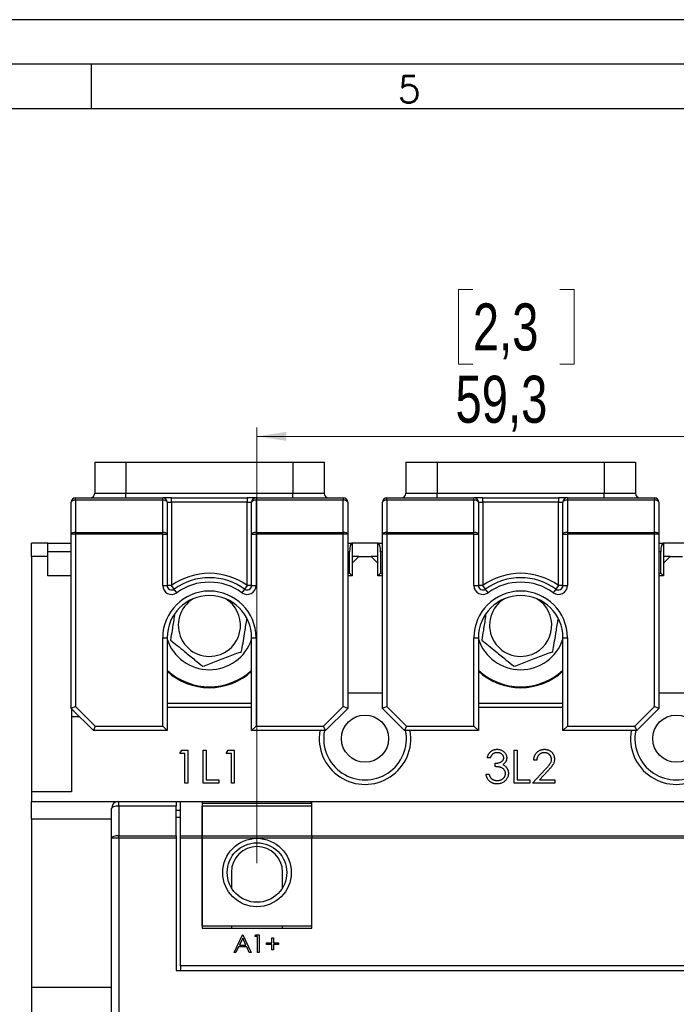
# Model space of a CAD drawing. Header units: millimetres. Extents: x 0 to 841, y 0 to 594.
# Tile 11 of 22: x 312 to 386, y 483 to 594. Entities that reach past the tile are written whole.
import ezdxf

# ---------------------------------------------------------------- set-up
doc = ezdxf.new("R2010")
doc.units = ezdxf.units.MM
doc.layers.add('FORMATO', color=7, linetype='Continuous')
doc.styles.add('SLDTEXTSTYLE0', font='ROMANS')
doc.styles.add('SLDTEXTSTYLE3', font='TXT', dxfattribs={"width": 0.75})
doc.dimstyles.new('SLDDIMSTYLE0', dxfattribs={"dimtxt": 5.291667, "dimasz": 3.302, "dimexe": 0, "dimexo": 0.0625, "dimgap": 1.322917, "dimtad": 1, "dimdec": 1, "dimrnd": 1e-09, "dimzin": 12, "dimdsep": 46, "dimtxsty": 'SLDTEXTSTYLE3', "dimsah": 1, "dimcen": 0.09, "dimadec": 0, "dimazin": 3, "dimtfac": 1, "dimtdec": 1, "dimtofl": 0, "dimtmove": 0, "dimatfit": 3, "dimfxl": 0, "dimfrac": 2, "dimtolj": 1, "dimtzin": 12, "dimarcsym": 0})

# ---------------------------------------------------------------- blocks, each defined once
blk = doc.blocks.new('_D')
at = {"color": 7, "linetype": 'Continuous', "lineweight": 0}
for p, q in [((362.71, 563.66), (361.1, 563.66)), ((361.1, 563.66), (361.1, 555.25)), ((372.48, 563.66), (374.09, 563.66)), ((374.09, 563.66), (374.09, 555.25)), ((361.1, 555.25), (362.71, 555.25)), ((374.09, 555.25), (372.48, 555.25)), ((338.44, 499.11), (338.44, 548.13)), ((397.74, 499.11), (397.74, 548.13)), ((397.74, 547.13), (338.44, 547.13))]:
    blk.add_line(p, q, dxfattribs=at)
at = {"color": 7, "linetype": 'Continuous', "lineweight": 18}
for points in [[(338.44, 547.13), (341.74, 546.62), (341.74, 547.63)], [(397.74, 547.13), (394.44, 547.63), (394.44, 546.62)]]:
    blk.add_solid(points, dxfattribs=at)
at = {"color": 7, "linetype": 'Continuous', "lineweight": 18, "char_height": 5.292, "attachment_point": 1, "style": 'SLDTEXTSTYLE3'}
for s, insert in [('2,3', (362.71, 562.08)), ('59,3', (360.76, 553.95))]:
    blk.add_mtext(s, dxfattribs=dict(at, insert=insert))

msp = doc.modelspace()

# ---------------------------------------------------------------- linework, layer by layer
at = {"color": 7, "linetype": 'Continuous', "lineweight": 25}
for p, q in [((320.188, 544.225), (320.188, 540.725)), ((320.188, 544.225), (323.688, 544.225)), ((323.688, 544.225), (323.688, 540.725)), ((323.688, 544.225), (342.488, 544.225)), ((342.488, 544.225), (342.488, 540.725)), ((342.488, 544.225), (345.988, 544.225)), ((345.988, 544.225), (345.988, 540.725)), ((355.188, 544.225), (355.188, 540.725)), ((355.188, 544.225), (358.688, 544.225)), ((358.688, 544.225), (377.488, 544.225)), ((358.688, 544.225), (358.688, 540.725)), ((377.488, 544.225), (377.488, 540.725)), ((377.488, 544.225), (380.988, 544.225)), ((380.988, 544.225), (380.988, 540.725)), ((320.188, 540.725), (323.688, 540.725)), ((323.688, 540.225), (323.688, 540.725)), ((323.688, 540.725), (342.488, 540.725)), ((342.488, 540.225), (342.488, 540.725)), ((342.488, 540.725), (345.988, 540.725)), ((355.188, 540.725), (358.688, 540.725)), ((358.688, 540.225), (358.688, 540.725)), ((358.688, 540.725), (377.488, 540.725)), ((377.488, 540.225), (377.488, 540.725)), ((377.488, 540.725), (380.988, 540.725)), ((317.538, 536.107), (317.538, 539.725)), ((318.038, 539.949), (318.038, 540.225)), ((318.038, 540.225), (327.838, 540.225)), ((318.038, 539.949), (318.038, 536.331)), ((327.838, 539.949), (318.038, 539.949)), ((327.838, 539.949), (327.838, 540.225)), ((328.838, 540.225), (327.838, 540.225)), ((327.838, 536.331), (327.838, 539.949)), ((328.338, 539.725), (328.338, 536.107)), ((328.338, 539.725), (328.838, 539.725)), ((328.838, 539.725), (328.838, 540.225)), ((328.838, 540.225), (337.338, 540.225)), ((328.838, 539.725), (328.838, 530.349)), ((337.338, 539.725), (328.838, 539.725)), ((337.338, 540.225), (337.338, 539.725)), ((338.338, 540.225), (337.338, 540.225)), ((337.338, 530.349), (337.338, 539.725)), ((337.338, 539.725), (337.838, 539.725)), ((337.838, 536.107), (337.838, 539.725)), ((338.338, 540.225), (338.338, 539.949)), ((338.338, 540.225), (348.138, 540.225)), ((338.338, 539.949), (338.338, 536.331)), ((348.138, 539.949), (338.338, 539.949)), ((348.138, 540.225), (348.138, 539.949)), ((348.138, 536.331), (348.138, 539.949)), ((348.638, 539.725), (348.638, 536.107)), ((352.538, 536.107), (352.538, 539.725)), ((353.038, 539.949), (353.038, 540.225)), ((353.038, 540.225), (362.838, 540.225)), ((353.038, 539.949), (353.038, 536.331)), ((362.838, 539.949), (353.038, 539.949)), ((362.838, 539.949), (362.838, 540.225)), ((363.838, 540.225), (362.838, 540.225)), ((362.838, 536.331), (362.838, 539.949)), ((363.338, 539.725), (363.338, 536.107)), ((363.338, 539.725), (363.838, 539.725)), ((363.838, 539.725), (363.838, 540.225)), ((363.838, 540.225), (372.338, 540.225)), ((363.838, 539.725), (363.838, 530.349)), ((372.338, 539.725), (363.838, 539.725)), ((372.338, 540.225), (372.338, 539.725)), ((373.338, 540.225), (372.338, 540.225)), ((372.338, 530.349), (372.338, 539.725)), ((372.338, 539.725), (372.838, 539.725)), ((372.838, 536.107), (372.838, 539.725)), ((373.338, 540.225), (373.338, 539.949)), ((373.338, 540.225), (383.138, 540.225)), ((373.338, 539.949), (373.338, 536.331)), ((383.138, 539.949), (373.338, 539.949)), ((383.138, 540.225), (383.138, 539.949)), ((383.138, 536.331), (383.138, 539.949)), ((383.638, 539.725), (383.638, 536.107)), ((317.538, 516.525), (317.538, 536.107)), ((318.038, 536.107), (317.538, 536.107)), ((318.038, 536.107), (318.038, 536.331)), ((318.038, 536.331), (327.838, 536.331)), ((318.038, 536.107), (318.038, 516.732)), ((327.838, 536.107), (318.038, 536.107)), ((327.838, 536.107), (327.838, 536.331)), ((327.838, 536.107), (328.338, 536.107)), ((327.838, 530.349), (327.838, 536.107)), ((328.338, 536.107), (328.338, 530.349)), ((337.838, 536.107), (338.338, 536.107)), ((337.838, 530.349), (337.838, 536.107)), ((338.338, 536.331), (338.338, 536.107)), ((338.338, 536.331), (348.138, 536.331)), ((348.138, 536.107), (338.338, 536.107)), ((338.338, 536.107), (338.338, 530.349)), ((348.138, 536.331), (348.138, 536.107)), ((348.138, 516.732), (348.138, 536.107)), ((348.638, 536.107), (348.138, 536.107)), ((348.638, 536.107), (348.638, 516.525)), ((352.538, 516.525), (352.538, 536.107)), ((353.038, 536.107), (352.538, 536.107)), ((353.038, 536.107), (353.038, 536.331)), ((353.038, 536.331), (362.838, 536.331)), ((353.038, 536.107), (353.038, 516.732)), ((362.838, 536.107), (353.038, 536.107)), ((362.838, 536.107), (362.838, 536.331)), ((362.838, 530.349), (362.838, 536.107)), ((362.838, 536.107), (363.338, 536.107)), ((363.338, 536.107), (363.338, 530.349)), ((372.838, 536.107), (373.338, 536.107)), ((372.838, 530.349), (372.838, 536.107)), ((373.338, 536.331), (373.338, 536.107)), ((373.338, 536.331), (383.138, 536.331)), ((373.338, 536.107), (373.338, 530.349)), ((383.138, 536.107), (373.338, 536.107)), ((383.138, 536.331), (383.138, 536.107)), ((383.138, 516.732), (383.138, 536.107)), ((383.638, 536.107), (383.138, 536.107)), ((383.638, 536.107), (383.638, 516.525)), ((314.938, 535.125), (313.088, 535.125)), ((313.088, 533.625), (313.088, 535.125)), ((314.938, 534.125), (314.938, 535.125)), ((314.938, 535.125), (317.538, 535.125)), ((348.638, 535.125), (349.138, 535.125)), ((349.138, 535.125), (349.138, 531.425)), ((352.038, 535.125), (349.138, 535.125)), ((352.038, 531.425), (352.038, 535.125)), ((352.038, 535.125), (352.538, 535.125)), ((383.638, 535.125), (384.138, 535.125)), ((384.138, 535.125), (384.138, 531.425)), ((387.038, 535.125), (384.138, 535.125)), ((314.938, 531.425), (314.938, 534.125)), ((317.538, 534.125), (314.938, 534.125)), ((348.838, 534.125), (348.638, 534.125)), ((348.838, 531.725), (348.838, 534.125)), ((352.338, 534.125), (352.338, 531.725)), ((352.538, 534.125), (352.338, 534.125)), ((383.838, 534.125), (383.638, 534.125)), ((383.838, 531.725), (383.838, 534.125)), ((314.938, 533.625), (313.088, 533.625)), ((313.088, 533.625), (313.088, 507.125)), ((349.888, 533.625), (349.138, 532.875)), ((349.888, 533.625), (349.138, 533.625)), ((349.888, 533.625), (351.288, 533.625)), ((352.038, 532.875), (351.288, 533.625)), ((352.038, 533.625), (351.288, 533.625)), ((384.888, 533.625), (384.138, 532.875)), ((384.888, 533.625), (384.138, 533.625)), ((384.888, 533.625), (386.288, 533.625)), ((348.638, 531.725), (348.838, 531.725)), ((348.838, 531.725), (349.138, 531.425)), ((352.038, 531.425), (352.338, 531.725)), ((352.338, 531.725), (352.538, 531.725)), ((383.638, 531.725), (383.838, 531.725)), ((383.838, 531.725), (384.138, 531.425)), ((317.538, 531.425), (314.938, 531.425)), ((349.138, 531.425), (348.638, 531.425)), ((352.538, 531.425), (352.038, 531.425)), ((384.138, 531.425), (383.638, 531.425)), ((327.838, 530.349), (328.338, 530.349)), ((328.838, 530.349), (328.338, 530.349)), ((329.131, 529.944), (328.838, 530.349)), ((329.424, 529.539), (329.131, 529.944)), ((337.045, 529.944), (336.751, 529.539)), ((337.338, 530.349), (337.045, 529.944)), ((337.838, 530.349), (337.338, 530.349)), ((337.838, 530.349), (338.338, 530.349)), ((362.838, 530.349), (363.338, 530.349)), ((363.838, 530.349), (363.338, 530.349)), ((364.131, 529.944), (363.838, 530.349)), ((364.424, 529.539), (364.131, 529.944)), ((372.045, 529.944), (371.751, 529.539)), ((372.338, 530.349), (372.045, 529.944)), ((372.838, 530.349), (372.338, 530.349)), ((372.838, 530.349), (373.338, 530.349)), ((327.838, 524.475), (328.338, 524.475)), ((327.838, 514.525), (327.838, 524.475)), ((328.338, 524.475), (328.338, 514.025)), ((337.838, 524.475), (338.338, 524.475)), ((337.838, 514.025), (337.838, 524.475)), ((338.338, 524.475), (338.338, 514.525)), ((362.838, 524.475), (363.338, 524.475)), ((362.838, 514.525), (362.838, 524.475)), ((363.338, 524.475), (363.338, 514.025)), ((372.838, 524.475), (373.338, 524.475)), ((372.838, 514.025), (372.838, 524.475)), ((373.338, 524.475), (373.338, 514.525)), ((348.638, 518.275), (352.538, 518.275)), ((383.638, 518.275), (387.538, 518.275)), ((318.038, 516.732), (317.538, 516.525)), ((320.038, 514.025), (317.538, 516.525)), ((317.588, 516.475), (317.588, 515.625)), ((318.038, 516.732), (320.245, 514.525)), ((328.338, 517.125), (337.838, 517.125)), ((337.838, 516.625), (328.338, 516.625)), ((345.931, 514.525), (348.138, 516.732)), ((348.638, 516.525), (346.138, 514.025)), ((348.638, 516.525), (348.138, 516.732)), ((353.038, 516.732), (352.538, 516.525)), ((355.038, 514.025), (352.538, 516.525)), ((353.038, 516.732), (355.245, 514.525)), ((363.338, 517.125), (372.838, 517.125)), ((372.838, 516.625), (363.338, 516.625)), ((380.931, 514.525), (383.138, 516.732)), ((383.638, 516.525), (381.138, 514.025)), ((383.638, 516.525), (383.138, 516.732)), ((317.588, 515.625), (317.588, 507.125)), ((317.588, 515.625), (318.438, 515.625)), ((320.245, 514.525), (320.038, 514.025)), ((328.338, 514.025), (320.038, 514.025)), ((320.245, 514.525), (327.838, 514.525)), ((327.838, 514.525), (328.338, 514.025)), ((337.838, 514.025), (338.338, 514.525)), ((346.138, 514.025), (337.838, 514.025)), ((338.338, 514.525), (345.931, 514.525)), ((346.138, 514.025), (345.931, 514.525)), ((355.245, 514.525), (355.038, 514.025)), ((363.338, 514.025), (355.038, 514.025)), ((355.245, 514.525), (362.838, 514.525)), ((362.838, 514.525), (363.338, 514.025)), ((372.838, 514.025), (373.338, 514.525)), ((381.138, 514.025), (372.838, 514.025)), ((373.338, 514.525), (380.931, 514.525)), ((381.138, 514.025), (380.931, 514.525)), ((329.763, 511.45), (329.981, 511.83)), ((329.981, 511.83), (330.666, 511.83)), ((330.666, 511.83), (330.666, 508.125)), ((332.375, 511.83), (332.708, 511.83)), ((332.375, 508.125), (332.375, 511.83)), ((332.708, 511.83), (332.708, 508.505)), ((334.987, 511.45), (335.205, 511.83)), ((335.205, 511.83), (335.89, 511.83)), ((335.89, 511.83), (335.89, 508.125)), ((367.375, 511.83), (367.708, 511.83)), ((367.375, 508.125), (367.375, 511.83)), ((367.708, 511.83), (367.708, 508.505)), ((330.333, 511.45), (329.763, 511.45)), ((330.333, 508.125), (330.333, 511.45)), ((335.557, 511.45), (334.987, 511.45)), ((335.557, 508.125), (335.557, 511.45)), ((364.668, 510.975), (364.336, 510.975)), ((369.892, 510.69), (369.56, 510.69)), ((365.238, 509.977), (365.238, 510.357)), ((369.417, 508.125), (370.854, 509.658)), ((332.708, 508.505), (334.132, 508.505)), ((334.132, 508.505), (334.132, 508.125)), ((364.194, 509.123), (364.526, 509.123)), ((367.708, 508.505), (369.132, 508.505)), ((369.132, 508.505), (369.132, 508.125)), ((371.137, 509.494), (370.211, 508.505)), ((370.211, 508.505), (371.934, 508.505)), ((371.934, 508.505), (371.934, 508.125)), ((330.666, 508.125), (330.333, 508.125)), ((334.132, 508.125), (332.375, 508.125)), ((335.89, 508.125), (335.557, 508.125)), ((369.132, 508.125), (367.375, 508.125)), ((371.934, 508.125), (369.417, 508.125)), ((313.088, 507.125), (313.088, 506.06)), ((317.588, 507.125), (313.088, 507.125)), ((313.088, 504.06), (313.088, 506.06)), ((313.088, 506.06), (322.888, 506.06)), ((322.088, 501.915), (322.088, 505.26)), ((322.888, 505.541), (322.888, 506.06)), ((322.888, 506.06), (329.338, 506.06)), ((322.888, 505.541), (322.888, 502.195)), ((329.338, 505.541), (322.888, 505.541)), ((329.338, 506.06), (329.338, 505.541)), ((329.338, 506.06), (329.838, 506.06)), ((329.338, 502.195), (329.338, 505.541)), ((329.838, 506.06), (332.288, 506.06)), ((329.838, 502.195), (329.838, 506.06)), ((332.288, 506.06), (344.488, 506.06)), ((332.288, 506.06), (332.288, 502.195)), ((344.488, 505.836), (332.288, 505.836)), ((344.588, 505.541), (332.288, 505.541)), ((332.288, 502.195), (332.288, 505.541)), ((344.488, 506.06), (344.588, 506.06)), ((344.488, 506.06), (344.488, 505.836)), ((344.588, 506.06), (391.588, 506.06)), ((344.588, 502.195), (344.588, 506.06)), ((344.588, 502.195), (344.588, 505.541)), ((322.088, 504.06), (313.088, 504.06)), ((313.088, 504.06), (313.088, 485.117)), ((329.338, 505.06), (329.838, 505.06)), ((329.838, 504.26), (329.338, 504.26)), ((322.888, 501.915), (322.088, 501.915)), ((322.088, 471.36), (322.088, 501.915)), ((322.888, 501.915), (322.888, 502.195)), ((322.888, 502.195), (329.338, 502.195)), ((329.338, 501.915), (322.888, 501.915)), ((322.888, 501.915), (322.888, 471.36)), ((329.338, 502.195), (329.338, 501.915)), ((329.338, 501.915), (329.338, 487.06)), ((329.838, 502.195), (332.288, 502.195)), ((329.838, 501.915), (329.838, 502.195)), ((332.288, 501.915), (329.838, 501.915)), ((329.838, 487.56), (329.838, 501.915)), ((332.288, 502.195), (344.588, 502.195)), ((332.288, 501.915), (332.288, 502.195)), ((344.588, 501.915), (332.288, 501.915)), ((332.288, 492.06), (332.288, 501.915)), ((332.288, 501.915), (332.288, 491.81)), ((344.588, 502.195), (344.588, 501.915)), ((344.588, 502.195), (391.588, 502.195)), ((344.588, 492.06), (344.588, 501.915)), ((344.588, 491.81), (344.588, 501.915)), ((391.588, 501.915), (344.588, 501.915)), ((335.563, 498.11), (335.563, 496.34)), ((341.313, 496.34), (341.313, 498.11)), ((332.288, 492.06), (344.588, 492.06)), ((332.288, 491.81), (344.588, 491.81)), ((335.563, 492.06), (335.563, 491.81)), ((341.313, 491.81), (341.313, 492.06)), ((335.874, 489.06), (336.822, 491.06)), ((336.822, 491.06), (336.848, 491.06)), ((336.848, 491.06), (337.771, 489.06)), ((338.207, 490.855), (338.324, 491.06)), ((338.515, 490.855), (338.207, 490.855)), ((338.324, 491.06), (338.694, 491.06)), ((338.515, 489.06), (338.515, 490.855)), ((338.694, 491.06), (338.694, 489.06)), ((340.104, 490.726), (340.284, 490.726)), ((340.104, 490.137), (340.104, 490.726)), ((340.284, 490.726), (340.284, 490.137)), ((336.374, 489.701), (336.069, 489.06)), ((337.28, 489.701), (336.374, 489.701)), ((336.833, 490.67), (336.471, 489.906)), ((336.471, 489.906), (337.186, 489.906)), ((337.186, 489.906), (336.833, 490.67)), ((337.576, 489.06), (337.28, 489.701)), ((339.515, 490.137), (340.104, 490.137)), ((339.515, 489.957), (339.515, 490.137)), ((340.104, 489.957), (339.515, 489.957)), ((340.104, 489.367), (340.104, 489.957)), ((340.284, 490.137), (340.874, 490.137)), ((340.284, 489.957), (340.284, 489.367)), ((340.874, 489.957), (340.284, 489.957)), ((340.874, 490.137), (340.874, 489.957)), ((336.069, 489.06), (335.874, 489.06)), ((337.771, 489.06), (337.576, 489.06)), ((338.694, 489.06), (338.515, 489.06)), ((340.284, 489.367), (340.104, 489.367)), ((406.338, 487.56), (329.838, 487.56)), ((329.838, 487.56), (329.838, 487.06)), ((329.338, 487.06), (406.838, 487.06)), ((322.088, 485.117), (313.088, 485.117)), ((313.088, 485.117), (313.088, 469.567))]:
    msp.add_line(p, q, dxfattribs=at)
at = {"color": 7, "linetype": 'Continuous', "lineweight": 25, "flags": 128}
for points in [[(318.038, 539.949), (317.94, 539.945), (317.846, 539.932), (317.76, 539.911), (317.684, 539.883), (317.622, 539.85), (317.576, 539.811), (317.547, 539.769), (317.538, 539.725)], [(328.338, 539.725), (328.328, 539.769), (328.3, 539.811), (328.253, 539.85), (328.191, 539.883), (328.115, 539.911), (328.029, 539.932), (327.935, 539.945), (327.838, 539.949)], [(338.338, 539.949), (338.24, 539.945), (338.146, 539.932), (338.06, 539.911), (337.984, 539.883), (337.922, 539.85), (337.876, 539.811), (337.847, 539.769), (337.838, 539.725)], [(348.638, 539.725), (348.628, 539.769), (348.6, 539.811), (348.553, 539.85), (348.491, 539.883), (348.415, 539.911), (348.329, 539.932), (348.235, 539.945), (348.138, 539.949)], [(353.038, 539.949), (352.94, 539.945), (352.846, 539.932), (352.76, 539.911), (352.684, 539.883), (352.622, 539.85), (352.576, 539.811), (352.547, 539.769), (352.538, 539.725)], [(363.338, 539.725), (363.328, 539.769), (363.3, 539.811), (363.253, 539.85), (363.191, 539.883), (363.115, 539.911), (363.029, 539.932), (362.935, 539.945), (362.838, 539.949)], [(373.338, 539.949), (373.24, 539.945), (373.146, 539.932), (373.06, 539.911), (372.984, 539.883), (372.922, 539.85), (372.876, 539.811), (372.847, 539.769), (372.838, 539.725)], [(383.638, 539.725), (383.628, 539.769), (383.6, 539.811), (383.553, 539.85), (383.491, 539.883), (383.415, 539.911), (383.329, 539.932), (383.235, 539.945), (383.138, 539.949)], [(318.038, 536.331), (317.94, 536.327), (317.846, 536.314), (317.76, 536.293), (317.684, 536.265), (317.622, 536.232), (317.576, 536.193), (317.547, 536.151), (317.538, 536.107)], [(328.338, 536.107), (328.328, 536.151), (328.3, 536.193), (328.253, 536.232), (328.191, 536.265), (328.115, 536.293), (328.029, 536.314), (327.935, 536.327), (327.838, 536.331)], [(338.338, 536.331), (338.24, 536.327), (338.146, 536.314), (338.06, 536.293), (337.984, 536.265), (337.922, 536.232), (337.876, 536.193), (337.847, 536.151), (337.838, 536.107)], [(348.638, 536.107), (348.628, 536.151), (348.6, 536.193), (348.553, 536.232), (348.491, 536.265), (348.415, 536.293), (348.329, 536.314), (348.235, 536.327), (348.138, 536.331)], [(353.038, 536.331), (352.94, 536.327), (352.846, 536.314), (352.76, 536.293), (352.684, 536.265), (352.622, 536.232), (352.576, 536.193), (352.547, 536.151), (352.538, 536.107)], [(363.338, 536.107), (363.328, 536.151), (363.3, 536.193), (363.253, 536.232), (363.191, 536.265), (363.115, 536.293), (363.029, 536.314), (362.935, 536.327), (362.838, 536.331)], [(373.338, 536.331), (373.24, 536.327), (373.146, 536.314), (373.06, 536.293), (372.984, 536.265), (372.922, 536.232), (372.876, 536.193), (372.847, 536.151), (372.838, 536.107)], [(383.638, 536.107), (383.628, 536.151), (383.6, 536.193), (383.553, 536.232), (383.491, 536.265), (383.415, 536.293), (383.329, 536.314), (383.235, 536.327), (383.138, 536.331)], [(322.888, 505.541), (322.732, 505.535), (322.582, 505.519), (322.443, 505.493), (322.322, 505.458), (322.222, 505.416), (322.149, 505.367), (322.103, 505.314), (322.088, 505.26)], [(322.888, 502.195), (322.732, 502.19), (322.582, 502.174), (322.443, 502.148), (322.322, 502.113), (322.222, 502.071), (322.149, 502.022), (322.103, 501.969), (322.088, 501.915)]]:
    msp.add_lwpolyline(points, dxfattribs=at)
at = {"color": 7, "linetype": 'Continuous', "lineweight": 25}
for centre, radius in [((350.588, 513.125), 2.65), ((385.588, 513.125), 2.65), ((338.438, 498.06), 3.85), ((338.438, 498.06), 3.35)]:
    msp.add_circle(centre, radius, dxfattribs=at)
for centre, radius, start, end in [((319.688, 540.725), 0.5, 270, 0), ((346.488, 540.725), 0.5, 180, 270), ((354.688, 540.725), 0.5, 270, 0), ((381.488, 540.725), 0.5, 180, 270), ((318.038, 539.725), 0.5, 90, 180), ((327.838, 539.725), 0.5, 0, 90), ((338.338, 539.725), 0.5, 90, 180), ((348.138, 539.725), 0.5, 0, 90), ((353.038, 539.725), 0.5, 90, 180), ((362.838, 539.725), 0.5, 0, 90), ((373.338, 539.725), 0.5, 90, 180), ((383.138, 539.725), 0.5, 0, 90), ((333.088, 524.475), 7.25, 54.1117, 125.8883), ((368.088, 524.475), 7.25, 54.1117, 125.8883), ((333.088, 524.475), 6.75, 54.1117, 125.8883), ((333.088, 524.475), 6.25, 54.1117, 125.8883), ((368.088, 524.475), 6.75, 54.1117, 125.8883), ((368.088, 524.475), 6.25, 54.1117, 125.8883), ((328.838, 530.349), 1, 180, 305.8883), ((333.088, 524.475), 5.25, 0, 180), ((328.838, 530.349), 0.5, 180, 305.8883), ((337.338, 530.349), 1, 234.1117, 0), ((337.338, 530.349), 0.5, 234.1117, 0), ((363.838, 530.349), 1, 180, 305.8883), ((368.088, 524.475), 5.25, 0, 180), ((363.838, 530.349), 0.5, 180, 305.8883), ((372.338, 530.349), 1, 234.1117, 0), ((372.338, 530.349), 0.5, 234.1117, 0), ((333.088, 524.475), 4.75, 0, 180), ((333.088, 525.875), 3.5, 121.53773, 290.78273), ((333.088, 525.875), 3.5, 290.78273, 58.46227), ((368.088, 524.475), 4.75, 0, 180), ((368.088, 525.875), 3.5, 121.53773, 290.78273), ((368.088, 525.875), 3.5, 290.78273, 58.46227), ((333.088, 525.875), 5, 198.19487, 341.80513), ((368.088, 525.875), 5, 198.19487, 341.80513), ((333.088, 525.875), 6.925, 226.69195, 313.30805), ((333.088, 525.875), 7.025, 227.45597, 270), ((333.088, 525.875), 7.025, 270, 312.54403), ((368.088, 525.875), 6.925, 226.69195, 313.30805), ((368.088, 525.875), 7.025, 227.45597, 270), ((368.088, 525.875), 7.025, 270, 312.54403), ((350.588, 513.125), 5.15, 169.93547, 10.06453), ((350.588, 513.125), 4.65, 168.84006, 11.15994), ((385.588, 513.125), 5.15, 169.93547, 10.06453), ((385.588, 513.125), 4.65, 168.84006, 11.15994), ((322.888, 505.26), 0.8, 90, 180), ((338.438, 498.11), 2.875, 0, 180)]:
    msp.add_arc(centre, radius, start, end, dxfattribs=at)
for centre, start_param, end_param in [((349.138, 534.125), 0, 1.5707963), ((352.038, 534.125), 4.712389, 6.2831853), ((384.138, 534.125), 0, 1.5707963)]:
    msp.add_ellipse(centre, major_axis=(0, 1), ratio=0.3, start_param=start_param, end_param=end_param, dxfattribs=at)
for points, knots in [([(329.165, 526.986), (329.156, 526.929), (329.067, 526.382), (328.907, 525.396), (328.774, 524.578), (328.715, 524.216)], [0, 0, 0, 0, 0.0611806, 0.5838409, 1, 1, 1, 1]), ([(336.711, 522.919), (336.762, 523.235), (336.867, 523.879), (337.06, 525.068), (337.212, 526.009), (337.295, 526.516), (337.302, 526.561)], [0, 0, 0, 0, 0.2767993, 0.5630624, 0.9615138, 1, 1, 1, 1]), ([(364.165, 526.986), (364.156, 526.929), (364.067, 526.382), (363.907, 525.396), (363.774, 524.578), (363.715, 524.216)], [0, 0, 0, 0, 0.0611806, 0.5838409, 1, 1, 1, 1]), ([(371.711, 522.919), (371.762, 523.235), (371.867, 523.879), (372.06, 525.068), (372.212, 526.009), (372.295, 526.516), (372.302, 526.561)], [0, 0, 0, 0, 0.2767993, 0.5630624, 0.9615138, 1, 1, 1, 1]), ([(328.715, 524.216), (328.964, 524.013), (329.468, 523.601), (330.405, 522.837), (331.41, 522.017), (332.053, 521.492), (332.339, 521.259)], [0, 0, 0, 0, 0.2164568, 0.4403143, 0.7519029, 1, 1, 1, 1]), ([(363.715, 524.216), (363.964, 524.013), (364.468, 523.601), (365.405, 522.837), (366.41, 522.017), (367.053, 521.492), (367.339, 521.259)], [0, 0, 0, 0, 0.2164568, 0.4403143, 0.7519029, 1, 1, 1, 1]), ([(332.339, 521.259), (332.594, 521.356), (333.311, 521.628), (334.652, 522.137), (335.884, 522.605), (336.539, 522.854), (336.711, 522.919)], [0, 0, 0, 0, 0.1852648, 0.5214101, 0.8748501, 1, 1, 1, 1]), ([(367.339, 521.259), (367.594, 521.356), (368.311, 521.628), (369.652, 522.137), (370.884, 522.605), (371.539, 522.854), (371.711, 522.919)], [0, 0, 0, 0, 0.1852648, 0.5214101, 0.8748501, 1, 1, 1, 1]), ([(364.336, 510.975), (364.345, 511.012), (364.363, 511.085), (364.399, 511.189), (364.439, 511.288), (364.487, 511.379), (364.54, 511.464), (364.6, 511.542), (364.665, 511.615), (364.736, 511.679), (364.812, 511.737), (364.892, 511.787), (364.974, 511.829), (365.061, 511.864), (365.151, 511.891), (365.244, 511.91), (365.34, 511.923), (365.405, 511.924), (365.439, 511.924)], [0, 0, 0, 0, 0.0726253, 0.1419766, 0.2089849, 0.2739569, 0.3368893, 0.398745, 0.4601159, 0.5208249, 0.5809945, 0.6401519, 0.6986225, 0.7572711, 0.8164267, 0.876254, 0.9371653, 1, 1, 1, 1]), ([(365.439, 511.924), (365.487, 511.923), (365.583, 511.92), (365.723, 511.894), (365.859, 511.852), (365.988, 511.794), (366.107, 511.723), (366.214, 511.639), (366.306, 511.542), (366.383, 511.436), (366.444, 511.322), (366.488, 511.204), (366.515, 511.084), (366.519, 511.003), (366.52, 510.962)], [0, 0, 0, 0, 0.0902542, 0.1785398, 0.266093, 0.354631, 0.4418862, 0.5257469, 0.6081136, 0.6901973, 0.7708215, 0.8483262, 0.9240117, 1, 1, 1, 1]), ([(369.56, 510.69), (369.562, 510.734), (369.566, 510.82), (369.586, 510.947), (369.615, 511.067), (369.655, 511.182), (369.705, 511.29), (369.765, 511.393), (369.836, 511.489), (369.917, 511.578), (370.004, 511.66), (370.099, 511.731), (370.198, 511.79), (370.302, 511.84), (370.412, 511.877), (370.526, 511.905), (370.645, 511.922), (370.726, 511.924), (370.768, 511.924)], [0, 0, 0, 0, 0.0687908, 0.1351033, 0.1989787, 0.2619043, 0.323495, 0.3851954, 0.4469692, 0.5097648, 0.5722506, 0.6334052, 0.6932512, 0.7525832, 0.8125793, 0.8732751, 0.9355499, 1, 1, 1, 1]), ([(370.768, 511.924), (370.808, 511.924), (370.888, 511.922), (371.005, 511.906), (371.116, 511.88), (371.221, 511.845), (371.319, 511.798), (371.412, 511.741), (371.499, 511.675), (371.578, 511.598), (371.651, 511.515), (371.713, 511.426), (371.767, 511.335), (371.812, 511.24), (371.844, 511.141), (371.869, 511.039), (371.884, 510.932), (371.886, 510.86), (371.887, 510.823)], [0, 0, 0, 0, 0.0694755, 0.1365168, 0.2007888, 0.2638297, 0.325735, 0.3872907, 0.4495092, 0.5129678, 0.5762752, 0.6375801, 0.6979026, 0.7571721, 0.8165985, 0.8766532, 0.9372896, 1, 1, 1, 1]), ([(365.443, 511.545), (365.401, 511.543), (365.319, 511.54), (365.2, 511.515), (365.089, 511.475), (365.005, 511.427), (364.943, 511.38), (364.898, 511.338), (364.854, 511.292), (364.814, 511.239), (364.774, 511.182), (364.737, 511.118), (364.701, 511.049), (364.68, 511), (364.668, 510.975)], [0, 0, 0, 0, 0.1227119, 0.239685, 0.3518159, 0.4637661, 0.5208178, 0.5794483, 0.6406041, 0.7052975, 0.7736339, 0.8446694, 0.9200565, 1, 1, 1, 1]), ([(365.238, 510.357), (365.284, 510.358), (365.374, 510.36), (365.505, 510.378), (365.63, 510.404), (365.747, 510.443), (365.854, 510.488), (365.946, 510.541), (366.023, 510.599), (366.084, 510.665), (366.131, 510.735), (366.164, 510.808), (366.184, 510.885), (366.187, 510.937), (366.188, 510.964)], [0, 0, 0, 0, 0.1101656, 0.2157873, 0.3180274, 0.417574, 0.5116505, 0.5961621, 0.6729345, 0.7436696, 0.810677, 0.874059, 0.9366963, 1, 1, 1, 1]), ([(366.188, 510.964), (366.188, 510.983), (366.187, 511.021), (366.176, 511.078), (366.159, 511.132), (366.136, 511.185), (366.106, 511.235), (366.07, 511.283), (366.026, 511.329), (365.977, 511.373), (365.923, 511.414), (365.865, 511.448), (365.803, 511.478), (365.738, 511.503), (365.669, 511.521), (365.597, 511.534), (365.521, 511.543), (365.469, 511.544), (365.443, 511.545)], [0, 0, 0, 0, 0.0552745, 0.1099661, 0.1632474, 0.2180762, 0.2733009, 0.3309093, 0.3909945, 0.454176, 0.5188615, 0.5833105, 0.6485167, 0.7150309, 0.7825021, 0.8523227, 0.9249285, 1, 1, 1, 1]), ([(366.52, 510.962), (366.519, 510.923), (366.517, 510.846), (366.496, 510.734), (366.462, 510.629), (366.414, 510.529), (366.353, 510.437), (366.278, 510.35), (366.189, 510.27), (366.122, 510.224), (366.088, 510.2)], [0, 0, 0, 0, 0.12806755, 0.25060832, 0.37063017, 0.49007225, 0.61037476, 0.73431307, 0.8632165, 1, 1, 1, 1]), ([(370.751, 511.545), (370.722, 511.544), (370.665, 511.542), (370.581, 511.532), (370.502, 511.514), (370.426, 511.489), (370.353, 511.458), (370.285, 511.419), (370.22, 511.373), (370.159, 511.321), (370.103, 511.262), (370.054, 511.197), (370.011, 511.126), (369.974, 511.05), (369.943, 510.968), (369.92, 510.88), (369.902, 510.787), (369.895, 510.723), (369.892, 510.69)], [0, 0, 0, 0, 0.0644387, 0.1265469, 0.1868872, 0.2458775, 0.3040409, 0.3621912, 0.4209759, 0.4806603, 0.5406003, 0.6006891, 0.6619358, 0.7244425, 0.7890384, 0.8563138, 0.926352, 1, 1, 1, 1]), ([(371.554, 510.794), (371.554, 510.819), (371.552, 510.869), (371.541, 510.942), (371.523, 511.012), (371.498, 511.08), (371.464, 511.145), (371.423, 511.207), (371.376, 511.267), (371.322, 511.324), (371.262, 511.375), (371.199, 511.421), (371.133, 511.459), (371.063, 511.49), (370.989, 511.515), (370.913, 511.532), (370.833, 511.542), (370.778, 511.544), (370.751, 511.545)], [0, 0, 0, 0, 0.0619654, 0.1221219, 0.1809885, 0.2399332, 0.2999058, 0.3599888, 0.4217757, 0.4865758, 0.5515348, 0.6150175, 0.6772586, 0.73973, 0.8030501, 0.8664951, 0.9319735, 1, 1, 1, 1]), ([(370.854, 509.658), (370.889, 509.695), (370.956, 509.765), (371.051, 509.867), (371.136, 509.962), (371.213, 510.05), (371.278, 510.131), (371.336, 510.203), (371.383, 510.269), (371.433, 510.346), (371.482, 510.44), (371.524, 510.555), (371.55, 510.674), (371.553, 510.753), (371.554, 510.794)], [0, 0, 0, 0, 0.1108026, 0.2128292, 0.3061013, 0.3906473, 0.4669245, 0.534481, 0.5935869, 0.644557, 0.7362005, 0.825024, 0.9119856, 1, 1, 1, 1]), ([(371.887, 510.823), (371.885, 510.772), (371.881, 510.669), (371.851, 510.519), (371.804, 510.374), (371.746, 510.256), (371.689, 510.162), (371.637, 510.084), (371.576, 510), (371.505, 509.911), (371.427, 509.815), (371.339, 509.713), (371.241, 509.606), (371.173, 509.532), (371.137, 509.494)], [0, 0, 0, 0, 0.0987022, 0.1956723, 0.2924224, 0.3913425, 0.4444624, 0.5042288, 0.5703523, 0.6425458, 0.7222875, 0.8079211, 0.9004695, 1, 1, 1, 1]), ([(366.378, 509.194), (366.376, 509.228), (366.373, 509.297), (366.349, 509.399), (366.308, 509.496), (366.251, 509.588), (366.182, 509.674), (366.101, 509.75), (366.008, 509.813), (365.922, 509.857), (365.846, 509.886), (365.781, 509.906), (365.709, 509.923), (365.629, 509.938), (365.542, 509.952), (365.447, 509.963), (365.345, 509.971), (365.275, 509.975), (365.238, 509.977)], [0, 0, 0, 0, 0.0669092, 0.1334854, 0.2010351, 0.2712343, 0.34288, 0.4138361, 0.4859766, 0.5602296, 0.5998842, 0.6440548, 0.6918919, 0.7446875, 0.8014918, 0.8628577, 0.9293284, 1, 1, 1, 1]), ([(366.088, 510.2), (366.127, 510.181), (366.205, 510.143), (366.312, 510.069), (366.408, 509.984), (366.462, 509.917), (366.489, 509.884)], [0, 0, 0, 0, 0.2538796, 0.5030089, 0.7502911, 1, 1, 1, 1]), ([(366.489, 509.884), (366.507, 509.86), (366.543, 509.811), (366.586, 509.733), (366.626, 509.655), (366.657, 509.573), (366.68, 509.489), (366.698, 509.403), (366.708, 509.315), (366.71, 509.256), (366.71, 509.226)], [0, 0, 0, 0, 0.12813551, 0.25417271, 0.37811165, 0.50171226, 0.62398631, 0.74709561, 0.87287464, 1, 1, 1, 1]), ([(365.429, 508.03), (365.389, 508.031), (365.311, 508.033), (365.197, 508.045), (365.088, 508.068), (364.983, 508.098), (364.884, 508.137), (364.79, 508.185), (364.701, 508.241), (364.617, 508.307), (364.538, 508.38), (364.468, 508.463), (364.404, 508.553), (364.348, 508.651), (364.297, 508.757), (364.256, 508.872), (364.219, 508.994), (364.202, 509.079), (364.194, 509.123)], [0, 0, 0, 0, 0.0655412, 0.1289632, 0.1903771, 0.2500924, 0.3085484, 0.366398, 0.4245422, 0.48317, 0.5422434, 0.6017394, 0.662506, 0.7248555, 0.7891278, 0.8563464, 0.9262952, 1, 1, 1, 1]), ([(364.526, 509.123), (364.535, 509.094), (364.551, 509.039), (364.58, 508.959), (364.613, 508.886), (364.648, 508.819), (364.685, 508.757), (364.726, 508.702), (364.768, 508.652), (364.8, 508.624), (364.816, 508.611)], [0, 0, 0, 0, 0.1497704, 0.2913164, 0.4259664, 0.5521596, 0.6715274, 0.7861216, 0.8953251, 1, 1, 1, 1]), ([(364.816, 508.611), (364.837, 508.595), (364.878, 508.563), (364.946, 508.522), (365.017, 508.487), (365.093, 508.46), (365.172, 508.437), (365.256, 508.422), (365.344, 508.412), (365.404, 508.411), (365.435, 508.41)], [0, 0, 0, 0, 0.1182713, 0.2361775, 0.3556629, 0.4759042, 0.6001273, 0.7286081, 0.8613135, 1, 1, 1, 1]), ([(366.71, 509.226), (366.709, 509.174), (366.705, 509.07), (366.671, 508.917), (366.618, 508.768), (366.544, 508.625), (366.453, 508.491), (366.345, 508.372), (366.221, 508.269), (366.082, 508.183), (365.932, 508.114), (365.772, 508.066), (365.603, 508.035), (365.488, 508.032), (365.429, 508.03)], [0, 0, 0, 0, 0.07964825, 0.15892168, 0.23961949, 0.32260943, 0.40603464, 0.4876021, 0.56968463, 0.65303615, 0.73743572, 0.82247782, 0.90974766, 1, 1, 1, 1]), ([(365.435, 508.41), (365.47, 508.411), (365.537, 508.412), (365.636, 508.424), (365.73, 508.441), (365.819, 508.467), (365.902, 508.5), (365.98, 508.541), (366.053, 508.589), (366.12, 508.643), (366.18, 508.703), (366.233, 508.766), (366.278, 508.83), (366.314, 508.898), (366.343, 508.969), (366.363, 509.042), (366.376, 509.117), (366.377, 509.168), (366.378, 509.194)], [0, 0, 0, 0, 0.07607174, 0.14875171, 0.21840279, 0.28575958, 0.35059802, 0.41496404, 0.47806934, 0.54176068, 0.60434986, 0.66407502, 0.72146362, 0.77758713, 0.83264445, 0.88784351, 0.94346034, 1, 1, 1, 1])]:
    msp.add_open_spline(points, degree=3, knots=knots, dxfattribs=at)
at = {"layer": 'FORMATO'}
for p, q in [((841, 594), (0, 594)), ((836, 589), (25, 589)), ((319.8, 589), (319.8, 584)), ((25, 584), (836, 584))]:
    msp.add_line(p, q, dxfattribs=at)

# ---------------------------------------------------------------- texts
at = {"layer": 'FORMATO', "insert": (355.557, 587.663), "char_height": 3, "attachment_point": 2, "style": 'SLDTEXTSTYLE0'}
msp.add_mtext('5', dxfattribs=at)

# ---------------------------------------------------------------- dimensions: what is measured, and where the dimension line sits
at = {"color": 7, "linetype": 'Continuous', "lineweight": 18}
dim = msp.add_linear_dim(base=(338.438, 547.125), p1=(397.738, 498.11), p2=(338.438, 498.11), dimstyle='SLDDIMSTYLE0', dxfattribs=at)
dim.commit()
dim.dimension.update_dxf_attribs({"geometry": '_D', "text_midpoint": (367.595, 547.125), "dimtype": 160})

doc.saveas('drawing.dxf')
